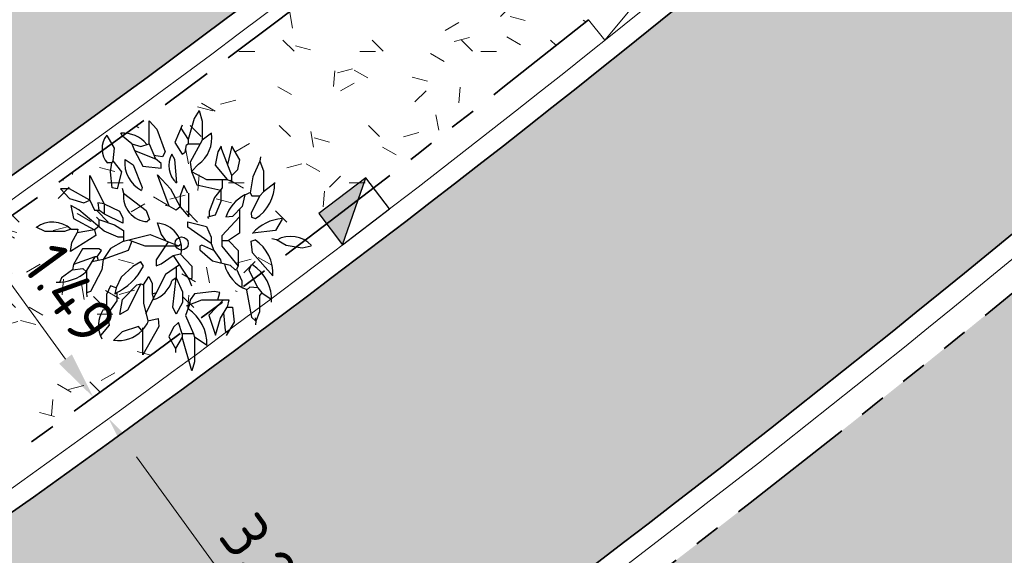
# Model space of a CAD drawing. Header units: metres. Extents: x 196651 to 397723, y 354703 to 710691.
# Tile 42 of 256: x 197600.05 to 197607.55, y 356007.17 to 356011.24. Entities that reach past the tile are written whole.
import ezdxf

# ---------------------------------------------------------------- set-up
doc = ezdxf.new("R2010")
doc.units = ezdxf.units.M
doc.header["$MEASUREMENT"] = 0
for name, pattern in [('VH-OPSLUITBAND_100X200', [16, 8, -2, 4, -2]), ('VH-RIJWIELPADBAND_410X225', [28, 16, -2, 2, -2, 0, -2, 2, -2]), ('VH-RWSBAND_110X220', [24, 10, -2, 2, -2, 2, -2, 2, -2]), ('VH-TROTTOIRBAND_180-200', [20, 10, -2, 2, -2, 2, -2])]:
    doc.linetypes.add(name, pattern=pattern)
for name, color, linetype, lineweight in [('N-WE-GR-BOOM-S', 96, 'Continuous', 25), ('N-WE-GR-GRAS_BERM-A', 86, 'Continuous', 5), ('N-WE-VH-GOOT_TEGEL-G', 170, 'Continuous', 35), ('N-WE-VH-KANTOPSLUITING_OPSLUITBAND_100X200-G', 5, 'VH-OPSLUITBAND_100X200', 35), ('N-WE-VH-KANTOPSLUITING_RIJWIELPADBAND_410X250-G', 5, 'VH-RIJWIELPADBAND_410X225', 35), ('N-WE-VH-KANTOPSLUITING_TROTTOIRBAND_180 200-G', 6, 'VH-TROTTOIRBAND_180-200', 35), ('N-WE-VH-KANTOPSLUITING_TROTTOIRBAND_RWS_110 220-G', 6, 'VH-RWSBAND_110X220', 35), ('N-WE-VH-KANTVERHARDING-G', 1, 'Continuous', 5), ('N-WE-VH-VERHARDING_ASFALT_DEKLAAG-G_ZWART', 252, 'Continuous', 5), ('N-WE-VH-VERHARDING_TEGEL-A', 252, 'Continuous', 5), ('X-XX-AL-AANPIJLING-M', 7, 'Continuous', 18)]:
    doc.layers.add(name, color=color, linetype=linetype, lineweight=lineweight)
doc.layers.add('N-WE-RI-HWA_KOLK_TROTTOIR-S', color=150, linetype='Continuous')
doc.layers.add('N-WE-VH-VERHARDING_ASFALT_DEKLAAG-G_ROOD', color=7, linetype='Continuous', lineweight=5, true_color=0xbf4040)
doc.styles.add('NLCS-ISO-M200-T18', font='NLCS-ISO.ttf')
doc.dimstyles.new('NLCS-M200-T18-PIJL', dxfattribs={"dimscale": 0.2, "dimtxt": 1.799999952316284, "dimasz": 1.8, "dimexe": 2, "dimexo": 2, "dimgap": 0.7, "dimtad": 1, "dimzin": 0, "dimdsep": 46, "dimtxsty": 'NLCS-ISO-M200-T18', "dimcen": 0, "dimdle": 2, "dimse1": 1, "dimse2": 1, "dimclrd": 256, "dimclre": 256, "dimclrt": 256, "dimadec": 1, "dimazin": 0, "dimtfac": 1, "dimtofl": 0, "dimtmove": 1, "dimatfit": 0, "dimfxl": 2, "dimfxlon": 1, "dimtfillclr": 254, "dimtolj": 1, "dimtzin": 0, "dimlwd": 18, "dimlwe": 18, "dimarcsym": 0})
pattern_1 = [(0, (0, 0), (1, 1), [0.12, -0.8]), (45, (0.4, 0.2), (-0.1131370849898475, 1.866761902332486), [0.12, -0.8]), (29.99999999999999, (0.08, 0.12), (0.2274613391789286, 1.286025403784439), [0.12, -0.8]), (15, (0.32, 0.48), (0.3856270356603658, 0.7244941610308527), [0.12, -0.8]), (135, (0.16, 2), (-0.02828427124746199, -0.6505382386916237), [0.12, -0.8]), (150, (1.2, 0.4), (0.2156921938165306, -0.5864101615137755), [0.12, -0.8]), (165, (0.24, 0.04), (0.1434520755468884, -0.7010146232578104), [0.12, -0.8]), (85, (0.4, 0.4), (-0.872677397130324, 1.040016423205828), [0.12, -0.8]), (99.99999999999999, (0, 0), (-1.112117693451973, 0.7787131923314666), [0.12, -0.7999999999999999])]

# ---------------------------------------------------------------- blocks, each defined once
blk = doc.blocks.new('N-SRI-HWA-KOLK_TROTTOIR-SO')
blk.add_hatch(color=256).paths.add_polyline_path([(1.125000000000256, 0.7499999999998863), (-1.124999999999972, 0.7499999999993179), (-1.124999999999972, -0.7499999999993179)])
blk.add_line((-1.124999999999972, -0.7499999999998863), (1.124999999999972, 0.7499999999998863))
at = {"flags": 128}
blk.add_lwpolyline([(-1.124999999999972, -0.7499999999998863), (1.124999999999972, -0.7499999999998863), (1.124999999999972, 0.7499999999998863), (-1.124999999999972, 0.7499999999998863)], close=True, dxfattribs=at)
blk = doc.blocks.new('*D311')
at = {"layer": 'Defpoints', "color": 0, "ltscale": 0.2, "transparency": 16777216}
for p in [(197599.8289322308, 356009.6350970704), (197600.702980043, 356008.4343386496), (197600.6129440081, 356008.3688002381)]:
    blk.add_point(p, dxfattribs=at)
at = {"layer": 'X-XX-AL-AANPIJLING-M', "linetype": 'Continuous', "lineweight": 18, "ltscale": 0.2, "transparency": 16777216}
blk.add_line((197599.9507598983, 356009.2785023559), (197600.4010803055, 356008.6598565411), dxfattribs=at)
at = {"layer": 'X-XX-AL-AANPIJLING-M', "ltscale": 0.2, "transparency": 16777216}
for points in [[(197599.9992692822, 356009.313812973), (197599.9022505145, 356009.2431917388), (197599.7388961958, 356009.5695586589)], [(197600.4495896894, 356008.6951671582), (197600.3525709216, 356008.624545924), (197600.6129440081, 356008.3688002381)]]:
    blk.add_solid(points, dxfattribs=at)
at = {"layer": 'X-XX-AL-AANPIJLING-M', "ltscale": 0.2, "transparency": 16777216, "insert": (197600.4346368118, 356009.1575027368), "char_height": 0.3599999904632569, "attachment_point": 5, "rotation": 306.0513646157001, "style": 'NLCS-ISO-M200-T18'}
blk.add_mtext('\\A1;1.49', dxfattribs=at)
blk = doc.blocks.new('*D312')
at = {"layer": 'Defpoints', "color": 0, "ltscale": 0.2, "transparency": 16777216}
for p in [(197600.7289850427, 356008.2059719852), (197602.637908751, 356005.5773956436), (197602.6379518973, 356005.5774269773)]:
    blk.add_point(p, dxfattribs=at)
at = {"layer": 'X-XX-AL-AANPIJLING-M', "linetype": 'Continuous', "lineweight": 18, "ltscale": 0.2, "transparency": 16777216}
blk.add_line((197600.9405693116, 356007.9147124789), (197602.4264107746, 356005.8687178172), dxfattribs=at)
at = {"layer": 'X-XX-AL-AANPIJLING-M', "ltscale": 0.2, "transparency": 16777216}
for points in [[(197600.9891177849, 356007.9499693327), (197600.8920208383, 356007.8794556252), (197600.729028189, 356008.2060033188)], [(197602.4749592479, 356005.903974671), (197602.3778623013, 356005.8334609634), (197602.6379518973, 356005.5774269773)]]:
    blk.add_solid(points, dxfattribs=at)
at = {"layer": 'X-XX-AL-AANPIJLING-M', "ltscale": 0.2, "transparency": 16777216, "insert": (197601.9424152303, 356007.0797516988), "char_height": 0.3599999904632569, "attachment_point": 5, "rotation": 305.987888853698, "style": 'NLCS-ISO-M200-T18'}
blk.add_mtext('\\A1;3.25', dxfattribs=at)
blk = doc.blocks.new('BA041')
for p, q in [((330.1999999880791, 2531.533349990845), (237.0666500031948, 2379.133349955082)), ((330.1999999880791, 2531.533349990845), (389.4666500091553, 2328.333350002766)), ((-618.0666500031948, 1896.533349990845), (-618.0666500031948, 2336.799999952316)), ((-618.0666500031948, 2336.799999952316), (-474.1333500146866, 2175.933349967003)), ((8.466650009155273, 2252.133349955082), (-127, 1921.933349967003)), ((237.0666500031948, 2379.133349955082), (127, 1981.199999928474)), ((389.4666500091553, 2328.333350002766), (389.4666500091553, 1964.266649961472)), ((-1126.066650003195, 2040.466649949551), (-1159.933349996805, 2099.733349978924)), ((-474.1333500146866, 2175.933349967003), (-313.2666499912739, 1744.133349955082)), ((-14.13205000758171, 2197.048999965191), (127, 1981.199999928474)), ((567.2666500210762, 2099.733349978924), (389.4666500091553, 1964.266649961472)), ((-1422.40000000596, 2057.399999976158), (-1286.933349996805, 1811.866649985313)), ((-948.2666499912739, 1896.533349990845), (-1126.066650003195, 2040.466649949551)), ((-948.2666499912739, 1896.533349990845), (-778.9333499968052, 1845.733349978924)), ((-948.2666499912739, 1896.533349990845), (-897.4666500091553, 1769.533349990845)), ((-778.9333499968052, 1845.733349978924), (-618.0666500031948, 1896.533349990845)), ((-618.0666500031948, 1896.533349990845), (-499.5333499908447, 1608.666649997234)), ((-127, 1921.933349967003), (8.466650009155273, 1701.799999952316)), ((67.73335000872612, 1735.66664993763), (93.13334998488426, 1879.599999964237)), ((93.13334998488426, 1879.599999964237), (127, 1896.533349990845)), ((127, 1981.199999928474), (127, 1896.533349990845)), ((127, 1896.533349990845), (352.1441999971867, 1896.533349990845)), ((389.4666500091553, 1964.266649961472), (160.8666499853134, 1549.399999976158)), ((-1286.933349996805, 1811.866649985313), (-1312.333350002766, 1574.799999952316)), ((-897.4666500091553, 1769.533349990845), (-736.5999999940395, 1473.199999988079)), ((-897.4666500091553, 1769.533349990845), (-499.5333499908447, 1608.666649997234)), ((-313.2666499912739, 1744.133349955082), (-364.0666500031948, 1651)), ((-127, 1600.199999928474), (-186.2666499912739, 1701.799999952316)), ((8.466650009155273, 1701.799999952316), (67.73335000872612, 1735.66664993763)), ((685.8000000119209, 1744.133349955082), (635, 1490.133349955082)), ((753.533350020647, 1854.199999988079), (685.8000000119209, 1744.133349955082)), ((762, 1786.466650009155), (753.533350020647, 1854.199999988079)), ((956.7333500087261, 1295.399999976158), (762, 1786.466650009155)), ((956.7333500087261, 1854.199999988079), (873.6000999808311, 1505.040349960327)), ((1109.133349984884, 1591.733349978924), (956.7333500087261, 1854.199999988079)), ((-1329.266649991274, 1532.466649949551), (-1405.466650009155, 1532.466649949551)), ((-1354.666649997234, 1363.133349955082), (-1329.266649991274, 1532.466649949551)), ((-1312.333350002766, 1574.799999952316), (-1329.266649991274, 1532.466649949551)), ((-1312.333350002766, 1574.799999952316), (-1143, 1363.133349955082)), ((-1075.266649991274, 1600.199999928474), (-922.8666500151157, 1498.599999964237)), ((-364.0666500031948, 1651), (-527.5967000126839, 1676.820549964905)), ((-389.4666500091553, 1523.999999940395), (-499.5333499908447, 1608.666649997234)), ((-389.4666500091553, 1430.866649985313), (-389.4666500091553, 1523.999999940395)), ((-93.13334998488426, 1151.466650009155), (-127, 1600.199999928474)), ((160.8666499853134, 1549.399999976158), (186.2666500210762, 1371.599999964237)), ((186.2666500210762, 1371.599999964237), (321.7333500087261, 1507.066649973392)), ((1066.800000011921, 1405.466649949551), (1109.133349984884, 1591.733349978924)), ((1490.133349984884, 1566.333350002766), (1354.666649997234, 1270)), ((1498.59999999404, 1651), (1490.133349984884, 1566.333350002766)), ((1490.133349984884, 1566.333350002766), (1557.866649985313, 1380.066649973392)), ((-1320.799999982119, 1058.333349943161), (-1354.666649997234, 1363.133349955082)), ((-1143, 1363.133349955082), (-1227.666649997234, 1041.399999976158)), ((-922.8666500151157, 1498.599999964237), (-753.533350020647, 1066.799999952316)), ((-736.5999999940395, 1473.199999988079), (-389.4666500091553, 1430.866649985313)), ((186.2666500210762, 1371.599999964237), (474.1333500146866, 1219.199999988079)), ((186.2666500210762, 1371.599999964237), (287.8666500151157, 1117.599999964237)), ((635, 1490.133349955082), (863.6000000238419, 1219.199999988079)), ((956.7333500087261, 1295.399999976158), (1066.800000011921, 1405.466649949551)), ((1557.866649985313, 1380.066649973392), (1557.866649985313, 982.1333499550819)), ((-1744.133349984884, 1295.399999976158), (-1473.200000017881, 753.5333499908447)), ((-1744.133349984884, 821.2666499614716), (-1744.133349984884, 1295.399999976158)), ((-457.1999999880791, 1303.866649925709), (-211.6666499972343, 1041.399999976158)), ((-237.0666500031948, 711.1999999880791), (-457.1999999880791, 1303.866649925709)), ((474.1333500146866, 1219.199999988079), (863.6000000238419, 1219.199999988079)), ((770.4666500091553, 1219.199999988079), (770.4666500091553, 1058.333349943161)), ((863.6000000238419, 1219.199999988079), (956.7333500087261, 1176.866649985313)), ((956.7333500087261, 1176.866649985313), (956.7333500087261, 1295.399999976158)), ((1354.666649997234, 1270), (1303.866650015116, 965.1999999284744)), ((1778, 1151.466650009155), (1557.866649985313, 982.1333499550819)), ((-2302.933349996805, 1041.399999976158), (-2133.59999999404, 855.1333499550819)), ((-2133.59999999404, 1041.399999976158), (-2302.933349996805, 1041.399999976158)), ((-1744.133349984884, 821.2666499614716), (-2133.59999999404, 1041.399999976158)), ((-1227.666649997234, 1041.399999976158), (-1320.799999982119, 1058.333349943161)), ((-1134.533349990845, 1049.866649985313), (-1109.133349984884, 956.7333499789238)), ((-1109.133349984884, 956.7333499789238), (-677.3333500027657, 626.5333499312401)), ((-753.533350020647, 1066.799999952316), (-761.9999999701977, 1016)), ((-211.6666499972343, 1041.399999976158), (-25.40000000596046, 694.2666499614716)), ((42.33335000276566, 1100.66664993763), (-25.40000000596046, 905.9333499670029)), ((118.533350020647, 956.7333499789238), (42.33335000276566, 1100.66664993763)), ((135.4666500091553, 507.9999999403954), (135.4666500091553, 956.7333499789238)), ((287.8666500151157, 1117.599999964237), (745.0666500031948, 1016)), ((770.4666500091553, 1058.333349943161), (626.533350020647, 872.0666499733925)), ((745.0666500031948, 1016), (745.0666500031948, 795.8666499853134)), ((1303.866650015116, 965.1999999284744), (1337.733350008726, 905.9333499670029)), ((1557.866649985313, 982.1333499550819), (1490.133349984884, 905.9333499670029)), ((-2133.59999999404, 855.1333499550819), (-1862.666649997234, 770.4666500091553)), ((-1862.666649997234, 770.4666500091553), (-1744.133349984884, 821.2666499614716)), ((-1744.133349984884, 821.2666499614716), (-1659.466649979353, 635)), ((-1473.200000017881, 753.5333499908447), (-1591.733350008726, 770.4666500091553)), ((-1591.733350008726, 770.4666500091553), (-1574.800000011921, 635)), ((-1473.200000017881, 753.5333499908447), (-1473.200000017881, 564.6615499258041)), ((-1473.200000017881, 753.5333499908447), (-1185.333350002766, 618.0666499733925)), ((-25.40000000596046, 905.9333499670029), (-25.40000000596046, 694.2666499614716)), ((626.533350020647, 872.0666499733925), (524.9333500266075, 609.5999999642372)), ((745.0666500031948, 795.8666499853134), (635, 541.8666499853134)), ((1202.266650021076, 922.8666499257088), (1151.466649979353, 702.7333499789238)), ((1490.133349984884, 905.9333499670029), (1320.799999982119, 584.1999999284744)), ((1337.733350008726, 905.9333499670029), (1490.133349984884, 905.9333499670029)), ((-2108.199999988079, 719.6666499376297), (-2057.399999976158, 474.1333499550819)), ((-1955.799999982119, 643.4666499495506), (-2108.199999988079, 719.6666499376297)), ((-1473.200000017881, 237.0666499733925), (-1955.799999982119, 643.4666499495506)), ((-1659.466649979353, 635), (-1574.800000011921, 635)), ((-1464.733350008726, 558.7999999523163), (-1574.800000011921, 635)), ((-1185.333350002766, 618.0666499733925), (-1117.59999999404, 482.5999999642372)), ((-677.3333500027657, 626.5333499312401), (-609.5999999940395, 457.1999999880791)), ((-237.0666500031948, 711.1999999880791), (-304.8000000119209, 719.6666499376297)), ((-101.5999999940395, 635), (-237.0666500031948, 711.1999999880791)), ((-25.40000000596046, 694.2666499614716), (-101.5999999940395, 635)), ((-25.40000000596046, 694.2666499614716), (135.4666500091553, 507.9999999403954)), ((524.9333500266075, 609.5999999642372), (524.9333500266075, 509.4940999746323)), ((1151.466649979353, 702.7333499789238), (965.2000000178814, 516.4666499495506)), ((1100.666649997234, 651.9333499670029), (1100.666649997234, 194.7333499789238)), ((1320.799999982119, 584.1999999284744), (1329.266649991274, 499.5333499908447)), ((-2057.399999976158, 474.1333499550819), (-1659.466649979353, 262.4666499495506)), ((-1617.133349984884, 499.5333499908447), (-1574.800000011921, 457.1999999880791)), ((-1574.800000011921, 457.1999999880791), (-1278.466649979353, 355.5999999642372)), ((-1574.800000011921, 457.1999999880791), (-1574.800000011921, 321.7333499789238)), ((-1117.59999999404, 389.4666500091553), (-1464.733350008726, 558.7999999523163)), ((-1117.59999999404, 482.5999999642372), (-1117.59999999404, 389.4666500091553)), ((-609.5999999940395, 457.1999999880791), (-651.9333499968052, 423.333349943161)), ((-465.6666499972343, 397.9333499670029), (-389.4666500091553, 169.333349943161)), ((118.533350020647, 414.8666499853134), (474.1333500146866, 321.7333499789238)), ((118.533350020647, 313.2666499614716), (118.533350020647, 414.8666499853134)), ((635, 541.8666499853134), (491.0666500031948, 499.5333499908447)), ((491.0666500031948, 499.5333499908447), (508, 474.1333499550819)), ((1100.666649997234, 507.9999999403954), (762, 143.9333499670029)), ((965.2000000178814, 516.4666499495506), (838.1999999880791, 499.5333499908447)), ((1329.266649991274, 499.5333499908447), (1405.466650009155, 474.1333499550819)), ((1913.466650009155, 465.6666499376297), (1786.466650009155, 245.5333499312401)), ((-2599.266650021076, 228.5999999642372), (-2768.59999999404, 313.2666499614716)), ((-2226.733349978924, 228.5999999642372), (-2599.266650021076, 228.5999999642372)), ((-2108.199999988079, 270.9333499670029), (-2226.733349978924, 228.5999999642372)), ((-2108.199999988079, 270.9333499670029), (-1972.733350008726, 270.9333499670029)), ((-2091.266649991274, 16.93334996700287), (-1989.666649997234, 203.1999999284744)), ((-1972.733350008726, 270.9333499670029), (-1989.666649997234, 203.1999999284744)), ((-1659.466649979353, 262.4666499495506), (-1989.666649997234, 203.1999999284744)), ((-1574.800000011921, 321.7333499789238), (-1659.466649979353, 262.4666499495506)), ((-1659.466649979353, 262.4666499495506), (-1634.066650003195, 152.3999999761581)), ((-1210.733349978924, 118.5333499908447), (-1473.200000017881, 237.0666499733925)), ((-1278.466649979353, 355.5999999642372), (-1109.133349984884, 245.5333499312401)), ((-1109.133349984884, 245.5333499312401), (-1109.133349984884, 42.33334994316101)), ((558.8000000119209, -5.960464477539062e-08), (118.533350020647, 313.2666499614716)), ((474.1333500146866, 321.7333499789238), (558.8000000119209, 118.5333499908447)), ((1100.666649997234, 194.7333499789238), (889, 59.26664996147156)), ((1786.466650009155, 245.5333499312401), (1346.200000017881, 194.7333499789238)), ((-1634.066650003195, 152.3999999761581), (-2116.666649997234, -152.4000000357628)), ((-2116.666649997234, -152.4000000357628), (-2091.266649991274, 16.93334996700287)), ((-1109.133349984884, 42.33334994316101), (-1354.666649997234, -93.13335007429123)), ((-1109.133349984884, 118.5333499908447), (-1210.733349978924, 118.5333499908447)), ((-1109.133349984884, 42.33334994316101), (-601.1333499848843, 169.333349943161)), ((-947.7285000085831, 43.74604994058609), (-1016, -135.4666500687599)), ((-1012.480150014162, 66.49664998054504), (-702.7333499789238, -42.33335000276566)), ((-601.1333499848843, 169.333349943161), (-59.26664999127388, -42.33335000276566)), ((-254.0692999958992, 33.76144993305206), (-482.5999999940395, -313.2666500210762)), ((-389.4666500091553, 169.333349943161), (-307.5522999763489, 54.65324991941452)), ((558.8000000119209, 118.5333499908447), (558.8000000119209, -5.960464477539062e-08)), ((762, 143.9333499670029), (762, -50.80000007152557)), ((762, 59.26664996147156), (889, 59.26664996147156)), ((889, 59.26664996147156), (1075.266650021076, -135.4666500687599)), ((1320.799999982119, 42.33334994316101), (1397, 67.73334991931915)), ((1346.200000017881, -177.8000000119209), (1320.799999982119, 42.33334994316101)), ((1718.733349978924, 93.13335001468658), (1803.40000000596, 76.19999998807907)), ((1803.40000000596, 76.19999998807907), (1989.666650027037, -33.86665004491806)), ((-1888.066649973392, -101.6000000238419), (-2057.399999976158, -397.9333500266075)), ((-1574.800000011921, -101.6000000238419), (-1888.066649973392, -101.6000000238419)), ((-1608.666649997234, -254.0000000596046), (-1524, -135.4666500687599)), ((-1524, -135.4666500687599), (-1574.800000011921, -101.6000000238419)), ((-1354.666649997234, -93.13335007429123), (-1490.133349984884, -304.8000000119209)), ((-1016, -135.4666500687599), (-1490.133349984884, -304.8000000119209)), ((-702.7333499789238, -42.33335000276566), (-59.26664999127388, -42.33335000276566)), ((-59.26664999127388, -42.33335000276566), (0, -5.960464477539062e-08)), ((381, -33.86665004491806), (347.1333500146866, -50.80000007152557)), ((347.1333500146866, -50.80000007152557), (347.1333500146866, -118.5333500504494)), ((347.1333500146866, -118.5333500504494), (584.2000000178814, -330.2000000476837)), ((609.5999999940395, -135.4666500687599), (381, -33.86665004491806)), ((558.8000000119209, -5.960464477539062e-08), (609.5999999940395, -135.4666500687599)), ((609.5999999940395, -135.4666500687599), (736.5999999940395, -313.2666500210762)), ((762, -50.80000007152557), (1075.266650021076, -431.8000000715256)), ((1075.266650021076, -135.4666500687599), (1075.266650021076, -431.8000000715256)), ((1735.666649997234, -618.0666500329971), (1346.200000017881, -177.8000000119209)), ((1989.666650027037, -33.86665004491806), (2294.466650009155, -84.66664999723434)), ((2294.466650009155, -84.66664999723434), (2463.800000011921, -42.33335000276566)), ((-1651, -254.0000000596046), (-2057.399999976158, -397.9333500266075)), ((-1651, -254.0000000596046), (-1811.866650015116, -516.4666500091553)), ((-1490.133349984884, -304.8000000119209), (-1707.789800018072, -346.6570000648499)), ((-1608.666649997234, -254.0000000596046), (-1651, -254.0000000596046)), ((-1608.666649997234, -254.0000000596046), (-1591.111949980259, -324.2189500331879)), ((-1490.133349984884, -304.8000000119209), (-1515.533349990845, -499.5333500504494)), ((-778.9333499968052, -347.1333500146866), (-931.3333499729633, -440.2666500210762)), ((-728.1333499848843, -431.8000000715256), (-778.9333499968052, -347.1333500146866)), ((-482.5999999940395, -313.2666500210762), (-482.5999999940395, -423.3333500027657)), ((-389.4666500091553, -389.4666500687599), (-160.8666499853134, -228.6000000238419)), ((-160.8666499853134, -228.6000000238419), (-25.40000000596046, -194.7333500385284)), ((-160.8666499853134, -228.6000000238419), (135.4666500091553, -677.3333500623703)), ((-25.40000000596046, -194.7333500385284), (194.7333500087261, -431.8000000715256)), ((584.2000000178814, -330.2000000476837), (922.8666500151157, -414.8666500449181)), ((736.5999999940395, -313.2666500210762), (753.533350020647, -372.5333500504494)), ((-2074.333350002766, -499.5333500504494), (-2286, -651.9333500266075)), ((-2057.399999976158, -397.9333500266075), (-2074.333350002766, -499.5333500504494)), ((-2074.333350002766, -499.5333500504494), (-1879.59999999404, -474.1333500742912)), ((-1879.59999999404, -474.1333500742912), (-1811.866650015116, -541.8666500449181)), ((-1811.866650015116, -516.4666500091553), (-1811.866650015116, -939.8000000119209)), ((-1515.533349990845, -499.5333500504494), (-1735.666649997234, -914.4000000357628)), ((-931.3333499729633, -440.2666500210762), (-1151.466649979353, -643.4666500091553)), ((-482.5999999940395, -423.3333500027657), (-389.4666500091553, -389.4666500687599)), ((-43.0947499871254, -406.9403500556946), (-304.8000000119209, -592.666650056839)), ((-101.5999999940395, -448.4602000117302), (-101.5999999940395, -651.9333500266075)), ((194.7333500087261, -431.8000000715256), (194.7333500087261, -668.8666500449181)), ((922.8666500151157, -414.8666500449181), (1016, -499.5333500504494)), ((1016, -499.5333500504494), (1041.399999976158, -491.0666500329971)), ((1075.266650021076, -431.8000000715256), (1041.399999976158, -491.0666500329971)), ((1041.399999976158, -491.0666500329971), (1143, -711.2000000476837)), ((1286.933349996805, -508), (1329.266649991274, -397.9333500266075)), ((1447.800000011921, -846.6666499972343), (1286.933349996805, -508)), ((1329.266649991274, -397.9333500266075), (1346.200000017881, -406.4000000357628)), ((-2286, -651.9333500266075), (-2319.866650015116, -728.1333500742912)), ((-1151.466649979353, -643.4666500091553), (-1244.59999999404, -846.6666499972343)), ((-728.1333499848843, -787.3999999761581), (-626.5333499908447, -626.5333499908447)), ((-304.8000000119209, -592.666650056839), (-685.8000000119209, -1337.733350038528)), ((-626.5333499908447, -626.5333499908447), (-558.7999999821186, -762)), ((-101.5999999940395, -651.9333500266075), (-186.2666499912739, -711.2000000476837)), ((-169.3333500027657, -1210.733350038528), (-101.5999999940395, -651.9333500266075)), ((-101.5999999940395, -651.9333500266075), (16.93335002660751, -922.8666500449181)), ((194.7333500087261, -668.8666500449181), (135.4666500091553, -677.3333500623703)), ((135.4666500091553, -677.3333500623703), (186.2666500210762, -804.3333500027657)), ((1143, -711.2000000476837), (1143, -821.2666500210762)), ((-1735.666649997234, -914.4000000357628), (-1811.866650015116, -939.8000000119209)), ((-1354.666649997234, -804.3333500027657), (-1430.866649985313, -973.666650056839)), ((-1244.59999999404, -846.6666499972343), (-1354.666649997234, -804.3333500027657)), ((-1244.59999999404, -846.6666499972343), (-1270, -956.7333500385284)), ((-1126.066650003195, -1066.800000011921), (-855.1333500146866, -787.3999999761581)), ((-778.9333499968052, -770.4666500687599), (-1032.933349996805, -1270.000000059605)), ((-855.1333500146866, -787.3999999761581), (-778.9333499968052, -770.4666500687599)), ((-778.9333499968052, -770.4666500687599), (-728.1333499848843, -787.3999999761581)), ((-728.1333499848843, -787.3999999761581), (-728.1333499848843, -1134.533350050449)), ((-558.7999999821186, -762), (-558.7999999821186, -956.7333500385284)), ((-558.7999999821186, -956.7333500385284), (-474.1333500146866, -931.3333500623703)), ((16.93335002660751, -922.8666500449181), (16.93335002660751, -1126.066650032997)), ((618.0666500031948, -914.4000000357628), (245.533350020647, -956.7333500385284)), ((728.1333500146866, -931.3333500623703), (618.0666500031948, -914.4000000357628)), ((685.8000000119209, -1075.266650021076), (728.1333500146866, -931.3333500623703)), ((1295.40000000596, -829.7333500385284), (1236.133350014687, -889.0000000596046)), ((1236.133350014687, -889.0000000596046), (1329.266649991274, -1405.466650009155)), ((1447.800000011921, -846.6666499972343), (1295.40000000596, -829.7333500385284)), ((1447.800000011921, -846.6666499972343), (1524, -939.8000000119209)), ((-1811.866650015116, -939.8000000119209), (-1803.40000000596, -1016.000000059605)), ((-1430.866649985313, -973.666650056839), (-1430.866649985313, -1261.533349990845)), ((-1236.133349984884, -1092.200000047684), (-1415.876499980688, -1348.97595000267)), ((-1270, -956.7333500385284), (-1236.133349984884, -948.2666500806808)), ((-1236.133349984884, -948.2666500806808), (-1236.133349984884, -1092.200000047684)), ((-1176.866649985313, -1354.666650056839), (-1126.066650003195, -1066.800000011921)), ((-558.7999999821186, -956.7333500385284), (-533.3999999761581, -1066.800000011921)), ((93.13334998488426, -1185.333350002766), (381, -1075.266650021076)), ((160.8666499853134, -1075.266650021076), (152.4000000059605, -1159.933350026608)), ((245.533350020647, -956.7333500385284), (160.8666499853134, -1075.266650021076)), ((381, -1075.266650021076), (897.4666500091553, -1075.266650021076)), ((795.8666500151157, -1075.266650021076), (516.4666500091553, -1363.133350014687)), ((897.4666500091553, -1075.266650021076), (863.6000000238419, -1210.733350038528)), ((1524, -939.8000000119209), (1481.666650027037, -990.6000000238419)), ((1481.666650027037, -990.6000000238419), (1481.666650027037, -1303.866649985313)), ((1524, -939.8000000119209), (1701.800000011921, -1058.333350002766)), ((-1430.866649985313, -1261.533349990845), (-1498.59999999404, -1270.000000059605)), ((-1430.866649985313, -1261.533349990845), (-1380.066649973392, -1557.866650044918)), ((-1032.933349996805, -1270.000000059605), (-1176.866649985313, -1354.666650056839)), ((-728.1333499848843, -1134.533350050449), (-643.4666500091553, -1473.200000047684)), ((-101.5999999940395, -1346.200000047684), (-169.3333500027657, -1210.733350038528)), ((16.93335002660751, -1126.066650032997), (-101.5999999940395, -1346.200000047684)), ((152.4000000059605, -1159.933350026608), (76.2000000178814, -1371.600000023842)), ((736.5999999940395, -1422.400000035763), (863.6000000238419, -1210.733350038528)), ((863.6000000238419, -1210.733350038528), (965.2000000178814, -1210.733350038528)), ((965.2000000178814, -1210.733350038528), (999.0666500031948, -1498.600000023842)), ((1481.666650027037, -1303.866649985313), (1413.933349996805, -1481.666649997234)), ((-643.4666500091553, -1473.200000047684), (-448.7333500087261, -1430.866650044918)), ((-448.7333500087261, -1430.866650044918), (-431.7999999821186, -1583.266650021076)), ((76.2000000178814, -1371.600000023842), (228.5999999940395, -1718.733350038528)), ((516.4666500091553, -1363.133350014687), (643.4666500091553, -1744.133350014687)), ((643.4666500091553, -1744.133350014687), (736.5999999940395, -1422.400000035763)), ((796.1085500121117, -1323.219050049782), (829.7333500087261, -1659.466650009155)), ((999.0666500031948, -1498.600000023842), (846.6666499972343, -1752.600000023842)), ((1329.266649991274, -1405.466650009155), (1413.933349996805, -1481.666649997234)), ((1397, -1413.933350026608), (1413.933349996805, -1481.666649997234)), ((1413.933349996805, -1481.666649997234), (1405.466650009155, -1549.400000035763)), ((-1380.066649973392, -1557.866650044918), (-1540.933349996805, -1752.600000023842)), ((-1134.533349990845, -1684.866649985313), (-1295.40000000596, -1845.733350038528)), ((-821.2666499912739, -1583.266650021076), (-1134.533349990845, -1684.866649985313)), ((-761.9999999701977, -1651.000000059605), (-821.2666499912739, -1583.266650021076)), ((-431.7999999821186, -1583.266650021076), (-736.5999999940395, -2116.666649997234)), ((-736.5999999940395, -2116.666649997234), (-736.5999999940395, -1608.666650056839)), ((-152.3999999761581, -1591.733350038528), (-245.533350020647, -1778)), ((-59.26664999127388, -1507.066650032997), (-152.3999999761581, -1591.733350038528)), ((8.466650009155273, -1718.733350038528), (-59.26664999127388, -1507.066650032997)), ((829.7333500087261, -1659.466650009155), (878.2755500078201, -1699.918500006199)), ((-245.533350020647, -1778), (-118.5333499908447, -1998.133350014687)), ((8.466650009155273, -1786.46665006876), (-118.5333499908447, -1998.133350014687)), ((228.5999999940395, -1718.733350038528), (8.466650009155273, -1718.733350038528)), ((8.466650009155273, -1718.733350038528), (8.466650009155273, -1786.46665006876)), ((194.7333500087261, -2421.466650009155), (8.466650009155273, -1786.46665006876)), ((228.5999999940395, -1718.733350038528), (245.533350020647, -1786.46665006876)), ((245.533350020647, -1786.46665006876), (245.533350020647, -2252.133350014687)), ((482.5999999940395, -1938.866650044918), (245.533350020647, -1786.46665006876)), ((-118.5333499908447, -1998.133350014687), (-118.5333499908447, -2074.333350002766)), ((245.533350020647, -2252.133350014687), (194.7333500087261, -2421.466650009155))]:
    blk.add_line(p, q)
blk.add_circle((0, -5.960464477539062e-08), 125)
for centre, radius, start, end in [((-1109.133349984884, 1523.999999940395), 575.73335, 39.05313700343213, 95.04245100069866), ((-59.26664999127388, 2015.066649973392), 634.9999999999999, 306.8698979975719, 7.696051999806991), ((-1100.666649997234, 1803.399999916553), 414.86665, 141.709836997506, 221.6335389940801), ((203.1999999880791, 1481.66664993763), 448.7333499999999, 150.5241109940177, 228.0940580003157), ((-482.5999999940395, 1540.933349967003), 601.13335, 174.2894069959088, 241.9754990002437), ((990.5999999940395, 1134.533349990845), 778.93335, 302.1372490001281, 1.231976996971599), ((-626.5333499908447, 897.4666499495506), 482.5999999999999, 172.9987319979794, 266.9335139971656), ((1524, 279.3999999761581), 719.6666499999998, 107.795988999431, 116.5650509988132), ((1524, 279.3999999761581), 719.6666499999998, 116.5650509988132, 162.204011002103), ((-2455.333350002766, -118.5333500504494), 524.9333499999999, 48.28924299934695, 125.9605169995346), ((-499.5333499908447, -110.0666500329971), 499.53335, 349.8753279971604, 86.18592499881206), ((1964.266649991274, -338.666650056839), 812.7999999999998, 93.61388099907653, 139.2053569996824), ((990.5999999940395, -558.8000000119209), 745.0666499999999, 355.4519579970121, 57.03059599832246), ((2074.333350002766, -406.4000000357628), 541.86665, 43.06941299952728, 119.310006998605), ((-2353.733350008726, 93.13335001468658), 829.7333500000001, 267.6626939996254, 311.6335389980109), ((-1727.199999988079, 67.73334991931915), 1117.6, 294.0502990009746, 333.434949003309), ((1481.666650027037, -237.0666500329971), 685.7999999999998, 192.8356089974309, 249.3624529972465), ((922.8666500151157, -1066.800000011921), 787.3999999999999, 356.3861189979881, 57.33908700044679), ((-685.8000000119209, -575.7333500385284), 516.4666499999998, 287.241459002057, 344.8270850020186), ((-1041.399999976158, -1557.866650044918), 541.86665, 147.8042659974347, 208.1237349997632), ((-321.7333499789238, -1913.466650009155), 804.3333500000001, 358.1912609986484, 56.47552699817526), ((-1193.800000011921, -1236.133350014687), 609.5999999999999, 316.1457630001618, 336.6951090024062), ((-1193.800000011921, -1236.133350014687), 609.5999999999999, 260.5376780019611, 316.1457630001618)]:
    blk.add_arc(centre, radius, start, end)
blk = doc.blocks.new('*D1796')
at = {"layer": 'Defpoints', "color": 0, "transparency": 16777216}
for p in [(197656.5246603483, 356038.2042141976), (197542.917928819, 355978.7313126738)]:
    blk.add_point(p, dxfattribs=at)
at = {"layer": 'X-XX-AL-AANPIJLING-M', "linetype": 'Continuous', "lineweight": 18, "transparency": 16777216}
blk.add_line((197654.299166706, 356037.0391726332), (197656.2057201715, 356038.0372496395), dxfattribs=at)
at = {"layer": 'X-XX-AL-AANPIJLING-M', "transparency": 16777216}
blk.add_solid([(197656.1778927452, 356038.0904063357), (197656.2335475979, 356037.9840929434), (197656.5246603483, 356038.2042141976)], dxfattribs=at)
at = {"layer": 'X-XX-AL-AANPIJLING-M', "transparency": 16777216, "insert": (197654.9445604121, 356037.7382312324), "char_height": 0.3599999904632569, "attachment_point": 5, "rotation": 27.631969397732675, "style": 'NLCS-ISO-M200-T18'}
blk.add_mtext('\\A1;R128.23', dxfattribs=at)

msp = doc.modelspace()

# ---------------------------------------------------------------- hatches: boundary and pattern name
at = {"layer": 'N-WE-GR-GRAS_BERM-A'}
h = msp.add_hatch(dxfattribs=at)
h.set_pattern_fill('AGR-GRAS_01', color=256, scale=0.04, pattern_type=2)
h.set_pattern_definition(pattern_1)
h.paths.add_polyline_path([(197647.0319110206, 356040.0858723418), (197647.9349771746, 356040.8019181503), (197650.1618548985, 356042.6323622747), (197648.2712695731, 356045.0248008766), (197646.0148327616, 356043.2356604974), (197645.1058831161, 356042.5149496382, 0.001353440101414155), (197644.480253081, 356042.0161202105, 0.01770595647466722), (197628.4508864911, 356028.2043309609), (197611.420804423, 356012.4460313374, -0.03639260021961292), (197599.4607673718, 356003.1184633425, 0.2586197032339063), (197596.8885766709, 355998.1173314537, 0.5849516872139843), (197598.124892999, 355997.4719245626, 0.04232319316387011), (197608.7614198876, 356005.7617080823), (197630.5563107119, 356025.9289872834, -0.01770595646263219), (197646.4194031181, 356039.5975054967, -0.001353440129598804)])
h = msp.add_hatch(dxfattribs=at)
h.set_pattern_fill('AGR-GRAS_01', color=256, scale=0.04, pattern_type=2)
h.set_pattern_definition(pattern_1)
edge = h.paths.add_edge_path()
edge.add_line((197600.9564190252, 355990.527303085), (197601.4449200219, 355989.7198159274))
edge.add_arc((197594.3615779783, 355999.2820471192), 11.8999999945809, 306.529659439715, 314.5675325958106)
edge.add_line((197602.7123965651, 355990.8042037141), (197619.1501621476, 356006.9956797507))
edge.add_line((197619.1501621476, 356006.9956797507), (197637.1536797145, 356023.6547200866))
edge.add_arc((197837.3937165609, 355803.4963955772), 297.6000003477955, 130.0420228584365, 132.2873799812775, ccw=False)
edge.add_arc((197653.7316160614, 356022.210490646), 11.99999998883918, 120.79129305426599, 130.5330961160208, ccw=False)
edge.add_line((197647.5886681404, 356032.5189430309), (197653.5633738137, 356036.0793519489))
edge.add_line((197653.5633738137, 356036.0793519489), (197653.4609913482, 356036.2511594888))
edge.add_line((197653.4609913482, 356036.2511594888), (197654.6636441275, 356036.967836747))
edge.add_line((197654.6636441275, 356036.967836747), (197652.4414668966, 356039.7798878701))
edge.add_line((197652.4414668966, 356039.7798878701), (197650.2054549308, 356037.9421725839))
edge.add_line((197650.2054549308, 356037.9421725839), (197649.3017788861, 356037.2256431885))
edge.add_arc((197736.9360529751, 355926.70262091), 141.0500069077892, 128.4110802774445, 128.7212656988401)
edge.add_arc((197831.4226988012, 355808.8536745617), 292.0999999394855, 128.7212657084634, 132.7787480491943)
edge.add_line((197633.0374032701, 356023.2497670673), (197611.2425124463, 356003.0824878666))
edge.add_arc((197554.5965147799, 356064.2975880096), 83.4029827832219, 304.6657377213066, 312.7799353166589, ccw=False)
edge.add_line((197602.0351128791, 355995.6999426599), (197602.0918188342, 355995.6175654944))
edge.add_line((197602.0918188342, 355995.6175654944), (197601.7980567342, 355995.4153485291))
edge.add_line((197601.7980567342, 355995.4153485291), (197602.3388252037, 355994.6326422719))
edge.add_line((197602.3388252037, 355994.6326422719), (197602.2969025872, 355994.5169116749))
edge.add_line((197602.2969025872, 355994.5169116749), (197602.480488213, 355994.2489927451))
edge.add_line((197602.480488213, 355994.2489927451), (197600.9564190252, 355990.527303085))
h = msp.add_hatch(dxfattribs=at)
h.set_pattern_fill('AGR-GRAS_01', color=256, scale=0.04, pattern_type=2)
h.set_pattern_definition(pattern_1)
h.paths.add_polyline_path([(197604.3823115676, 356011.2442264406), (197605.0495173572, 356011.7839447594), (197605.1432732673, 356012.7822944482), (197604.6776135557, 356013.3444800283, -0.05724027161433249), (197589.5681058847, 356003.5026430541), (197590.0664514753, 356002.6501240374), (197591.3886172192, 356002.3034749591), (197592.1219233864, 356002.7564675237, 0.006943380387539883), (197593.4871146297, 356003.6426866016, 0.03302393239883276)])
at = {"layer": 'N-WE-VH-VERHARDING_ASFALT_DEKLAAG-G_ROOD'}
h = msp.add_hatch(color=256, dxfattribs=at)
edge = h.paths.add_edge_path()
edge.add_arc((197831.420573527, 355808.8538610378), 304.2200000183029, 130.3562623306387, 132.7787480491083)
edge.add_line((197624.8037483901, 356032.1458133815), (197607.7802213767, 356016.3935792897))
edge.add_arc((197554.2789387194, 356074.1989401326), 78.76450335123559, 302.2666274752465, 312.78555256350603, ccw=False)
edge.add_line((197596.3281507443, 356007.5978083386), (197595.1872121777, 356009.1837028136))
edge.add_arc((197554.2789443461, 356074.1989282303), 76.8144902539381, 302.1785371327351, 312.7787480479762)
edge.add_line((197606.4489729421, 356017.8184881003), (197623.4793684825, 356033.5770778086))
edge.add_arc((197831.4205735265, 355808.8538610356), 306.1700000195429, 130.3717002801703, 132.7787480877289, ccw=False)
edge.add_line((197633.1008908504, 356042.1120278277), (197634.4264476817, 356040.6794911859))
at = {"layer": 'N-WE-VH-VERHARDING_ASFALT_DEKLAAG-G_ZWART'}
h = msp.add_hatch(color=256, dxfattribs=at)
edge = h.paths.add_edge_path()
edge.add_line((197646.229993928, 356047.6158668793), (197643.057720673, 356045.1005550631))
edge.add_arc((197736.936049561, 355926.7026251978), 151.1000014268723, 128.4110802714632, 128.7212656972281)
edge.add_arc((197831.4226988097, 355808.8536745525), 302.1499999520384, 128.7212657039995, 132.7787480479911)
edge.add_line((197626.2117537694, 356030.6262844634), (197609.1957308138, 356014.8809940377))
edge.add_arc((197541.4517716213, 356089.8330717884), 101.0299854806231, 311.93443325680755, 312.1082305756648, ccw=False)
edge.add_arc((197541.4517818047, 356089.8330605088), 101.0299702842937, 303.7588192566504, 311.9344332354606, ccw=False)
edge.add_line((197597.5939554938, 356005.8383509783), (197599.3169656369, 356003.4433821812))
edge.add_arc((197541.4496564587, 356089.8332470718), 103.9799703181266, 303.8157219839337, 312.1178106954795)
edge.add_line((197611.1845757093, 356012.7042948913), (197628.2131773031, 356028.4612246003))
edge.add_arc((197831.420573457, 355808.8538611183), 299.1999999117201, 128.7212657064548, 132.7787480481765, ccw=False)
edge.add_arc((197736.93392018, 355926.7028168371), 148.1499949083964, 128.4110802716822, 128.7212657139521, ccw=False)
edge.add_line((197644.8884283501, 356042.7892002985), (197648.1124034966, 356045.3455068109))
edge.add_line((197648.1124034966, 356045.3455068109), (197646.229993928, 356047.6158668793))
at = {"layer": 'N-WE-VH-VERHARDING_TEGEL-A'}
h = msp.add_hatch(dxfattribs=at)
h.set_pattern_fill('AVH-TEGEL_300X300_HALFST', color=256, scale=2, angle=35, style=0, pattern_type=2)
h.set_pattern_definition([(35, (0, 0), (0.3194182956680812, 0.5898914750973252), [0.5999999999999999, -0.5999999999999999]), (125, (0, 0), (-0.4914912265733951, -0.3441458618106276), [])])
edge = h.paths.add_edge_path()
edge.add_arc((197554.2695699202, 356074.2113848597), 75.05999999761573, 301.1535220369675, 309.70304640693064, ccw=False)
edge.add_line((197593.1005828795, 356009.9762228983), (197593.8765824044, 356008.6925464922))
edge.add_arc((197554.2784394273, 356074.1996971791), 76.54540951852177, 301.1523663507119, 309.7041131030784)
edge.add_line((197603.1774113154, 356015.3092033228), (197602.2185528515, 356016.4628036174))

# ---------------------------------------------------------------- linework, layer by layer
at = {"layer": 'N-WE-VH-GOOT_TEGEL-G', "flags": 128}
for points in [[(197543.7184961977, 356007.9375179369, 0.4259856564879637), (197550.9824665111, 355998.6965562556, 0.1031561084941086), (197579.9052222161, 356001.7851188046, 0.1019807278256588), (197606.4501345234, 356017.8195629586), (197623.4793686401, 356033.5770779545, -0.02028559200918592), (197642.3754352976, 356049.6899144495, 0.03995085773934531), (197643.5654582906, 356050.7882617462), (197644.0752422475, 356051.3403508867, -0.04326172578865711), (197645.3330549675, 356052.4859614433, -0.05896844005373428), (197707.344260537, 356089.1933578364)], [(197552.0905729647, 355993.1120416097, 0.04441024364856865), (197570.6115782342, 355994.2014999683, 0.07222075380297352), (197586.7484237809, 355999.3655605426, 0.01799439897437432), (197590.4916093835, 356001.3616226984, 0.01591368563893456), (197593.6749732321, 356003.347262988, 0.03725170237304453), (197605.9302696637, 356012.0540177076, 0.009930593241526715), (197608.9680647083, 356014.6758490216, 0.0007583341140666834), (197609.1957308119, 356014.8809940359), (197620.1012939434, 356024.9721451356), (197623.0324064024, 356027.6843662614), (197626.2117537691, 356030.6262844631, -0.01770595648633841), (197642.4181219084, 356044.5905880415, -0.001353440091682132), (197643.0577206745, 356045.1005550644), (197645.1458928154, 356046.7562775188), (197648.053396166, 356049.0616519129, -0.006274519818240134), (197651.0541711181, 356051.3802520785, -0.002920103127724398), (197652.4703531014, 356052.4334775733, -0.03999413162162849), (197693.533524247, 356077.8176833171)], [(197544.9629348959, 355997.7781856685, -0.1221106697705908), (197545.5158321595, 355997.80305923, 0.008640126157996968), (197547.844345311, 355997.377461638, 0.1214245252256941), (197580.529359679, 355999.9374939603, 0.1020953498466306), (197607.7802216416, 356016.3935795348), (197624.8037483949, 356032.145813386, -0.02028559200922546), (197643.579465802, 356048.1560270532, 0.008291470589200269), (197643.8909640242, 356048.4089977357), (197644.6867733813, 356049.1282093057), (197645.5078978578, 356050.0174760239, -0.01915570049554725), (197645.9351192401, 356050.4459916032, -0.437798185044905), (197647.6201098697, 356050.3164690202), (197648.3039604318, 356049.451091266)]]:
    msp.add_lwpolyline(points, format="xyb", dxfattribs=at)
msp.add_lwpolyline([(197645.7973779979, 356043.5099111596), (197649.8841038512, 356046.7502971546, -0.007080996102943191), (197653.2085562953, 356049.3104398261, -0.2108614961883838), (197658.0188660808, 356050.5456727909, -0.6667460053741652), (197658.503738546, 356048.4786055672, 0.007659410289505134), (197651.2446395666, 356043.0693234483), (197648.1548453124, 356040.5295810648), (197647.249365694, 356039.8116216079, 0.001353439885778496), (197646.6383394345, 356039.3244361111, 0.01770595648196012), (197630.7940199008, 356025.6720936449), (197608.9991290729, 356005.5048144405, -0.04232319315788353), (197598.3159507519, 355997.1786722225, -0.5849516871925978), (197596.5387460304, 355998.1064446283, -0.2586197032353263), (197599.2661551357, 356003.4093689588, 0.03638775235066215), (197611.1845757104, 356012.7042948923), (197628.2131773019, 356028.4612245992, -0.01770595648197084), (197644.2613167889, 356042.2891896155, -0.001353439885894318), (197644.8884282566, 356042.7892002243)], format="xyb", close=True, dxfattribs=at)
at = {"layer": 'N-WE-VH-KANTOPSLUITING_OPSLUITBAND_100X200-G', "ltscale": 0.1, "flags": 128}
msp.add_lwpolyline([(197605.0494391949, 356011.7831124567), (197605.1432732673, 356012.7822944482), (197604.6776135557, 356013.3444800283, -0.05724027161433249), (197589.5681058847, 356003.5026430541), (197590.0664514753, 356002.6501240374), (197591.3899818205, 356002.3031171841)], format="xyb", dxfattribs=at)
at = {"layer": 'N-WE-VH-KANTOPSLUITING_RIJWIELPADBAND_410X250-G', "ltscale": 0.1, "flags": 128}
msp.add_lwpolyline([(197589.2646372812, 356006.1176512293, 0.05134582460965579), (197602.4032734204, 356014.6749167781)], format="xyb", dxfattribs=at)
at = {"layer": 'N-WE-VH-KANTOPSLUITING_TROTTOIRBAND_180 200-G', "ltscale": 0.1, "flags": 128}
msp.add_lwpolyline([(197592.1219233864, 356002.7564675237, 0.006943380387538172), (197593.4871146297, 356003.6426866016, 0.03301888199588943), (197604.380725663, 356011.2429565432, 0.03301888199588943)], format="xyb", dxfattribs=at)
at = {"layer": 'N-WE-VH-KANTOPSLUITING_TROTTOIRBAND_RWS_110 220-G', "ltscale": 0.1, "flags": 128}
msp.add_lwpolyline([(197650.1618548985, 356042.6323622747), (197647.9349771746, 356040.8019181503), (197647.0319109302, 356040.0858722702, 0.001353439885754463), (197646.4194031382, 356039.5975055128, 0.01770595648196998), (197630.556310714, 356025.9289872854), (197608.7614198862, 356005.761708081, -0.04232319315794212), (197598.1248929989, 355997.4719245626, -0.5849516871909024), (197596.8885766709, 355998.1173314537, -0.258619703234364), (197599.4607673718, 356003.1184633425, 0.03639260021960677), (197611.420804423, 356012.4460313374), (197628.4508864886, 356028.2043309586, -0.01770595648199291), (197644.4802530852, 356042.0161202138, -0.001353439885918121), (197645.1058830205, 356042.5149495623), (197646.0148327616, 356043.2356604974), (197648.2712695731, 356045.0248008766)], format="xyb", close=True, dxfattribs=at)
at = {"layer": 'N-WE-VH-KANTVERHARDING-G', "flags": 128}
for points in [[(197721.489, 356101.431), (197720.4874792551, 356097.2741386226), (197706.5064813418, 356091.086246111, 0.06078444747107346), (197642.3061560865, 356052.7685730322), (197641.9255231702, 356051.5855424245), (197641.9109824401, 356051.5741908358, 0.02093380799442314), (197622.2772393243, 356034.8762257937), (197605.2480029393, 356019.1187086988, -0.1017987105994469), (197579.3600525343, 356003.4690970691, -0.09080911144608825), (197554.5457726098, 356000.2041368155, -0.4160134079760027), (197547.6384443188, 356008.5444843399)], [(197550.9973223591, 355998.8458187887, 0.1031486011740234), (197579.8571718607, 356001.9272301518, 0.1019737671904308), (197606.3482568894, 356017.9296581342), (197623.3774932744, 356033.687175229, -0.02028559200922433), (197642.2828175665, 356049.8079057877, 0.03995085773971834), (197643.4552540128, 356050.8900213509), (197643.9650379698, 356051.4421104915, -0.04326172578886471), (197645.2420051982, 356052.6051668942, -0.05896844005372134), (197707.2835518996, 356089.3305236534)], [(197552.0950733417, 355993.2619740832, 0.04440700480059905), (197570.5881943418, 355994.3496722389, 0.07221498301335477), (197586.682651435, 355999.5003715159, 0.01799439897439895), (197590.4163133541, 356001.491355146, 0.01592844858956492), (197593.5944635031, 356003.4738736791, 0.03726032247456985), (197605.8345379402, 356012.1694968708, 0.009930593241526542), (197608.8678227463, 356014.7874355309, 0.0007561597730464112), (197609.0944999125, 356014.9916876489), (197619.9994185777, 356025.0822424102), (197622.9305310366, 356027.7944635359), (197626.1098784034, 356030.7363817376, -0.01770595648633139), (197642.3242920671, 356044.7076177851, -0.001353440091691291), (197642.9645257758, 356045.2180910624), (197645.0526979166, 356046.8738135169), (197647.9602012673, 356049.179187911, -0.006274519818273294), (197650.9639551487, 356051.5000897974, -0.002920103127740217), (197652.3815430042, 356052.5543608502, -0.03999420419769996), (197693.4651708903, 356077.9512042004)], [(197546.3857202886, 355993.616647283), (197547.2555542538, 355996.8654457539, -0.3857631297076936), (197547.8199292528, 355997.2294621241, 0.121430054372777), (197580.5779408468, 355999.7955710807, 0.1021001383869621), (197607.8821100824, 356016.2834943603), (197624.9056237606, 356032.0357161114, -0.02028559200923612), (197643.6720835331, 356048.0380357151, 0.00829147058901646), (197643.9874433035, 356048.2941423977)]]:
    msp.add_lwpolyline(points, format="xyb", dxfattribs=at)
msp.add_lwpolyline([(197645.8905728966, 356043.3923751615), (197649.97729875, 356046.6327611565, -0.00708417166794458), (197653.299890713, 356049.1914374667, -0.2109423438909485), (197657.9943352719, 356050.3976922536, -0.6667460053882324), (197658.4159635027, 356048.6002424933, 0.00766145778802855), (197651.1512606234, 356043.1867382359), (197648.0606161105, 356040.6462969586), (197647.1561707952, 356039.929157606, 0.001353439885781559), (197646.5445095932, 356039.4414658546, 0.01770595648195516), (197630.692144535, 356025.7821909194), (197608.8972537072, 356005.614911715, -0.04232319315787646), (197598.2340688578, 355997.3043517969, -0.5849516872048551), (197596.6886734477, 355998.1111104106, -0.2586197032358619), (197599.3495603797, 356003.2846951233, 0.0363898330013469), (197611.2858162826, 356012.5936102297), (197628.3150526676, 356028.3511273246, -0.01770595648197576), (197644.3551466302, 356042.172159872, -0.001353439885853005), (197644.9816231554, 356042.6716642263)], format="xyb", close=True, dxfattribs=at)
for points in [[(197604.5057335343, 356011.0868378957), (197605.1582147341, 356011.8718726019)], [(197604.380725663, 356011.2429565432), (197604.5057335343, 356011.0868378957)]]:
    msp.add_lwpolyline(points, dxfattribs=at)

# ---------------------------------------------------------------- block references
at = {"layer": 'N-WE-GR-BOOM-S', "xscale": 0.0004, "yscale": 0.0004, "zscale": 0.001}
msp.add_blockref('BA041', (197601.2847596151, 356009.5396899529), dxfattribs=at)
at = {"layer": 'N-WE-RI-HWA_KOLK_TROTTOIR-S', "xscale": 0.2000000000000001, "yscale": 0.2000000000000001, "zscale": 0.2000000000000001, "rotation": 37.37481916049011}
msp.add_blockref('N-SRI-HWA-KOLK_TROTTOIR-SO', (197602.5975577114, 356009.7848187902), dxfattribs=at)

# ---------------------------------------------------------------- dimensions: what is measured, and where the dimension line sits
at = {"layer": 'X-XX-AL-AANPIJLING-M'}
dim = msp.add_radius_dim(center=(197542.917928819, 355978.7313126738), mpoint=(197656.5246603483, 356038.2042141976), dimstyle='NLCS-M200-T18-PIJL', dxfattribs=at)
dim.commit()
dim.dimension.update_dxf_attribs({"geometry": '*D1796', "text_midpoint": (197655.0929733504, 356037.4547288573), "dimtype": 164})
at = {"layer": 'X-XX-AL-AANPIJLING-M', "ltscale": 0.2}
for p1, p2, distance, picture, middle in [((197599.8289322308, 356009.6350970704), (197600.702980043, 356008.4343386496), -0.11136323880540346, '*D311', (197600.4346368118, 356009.1575027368)), ((197600.7289850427, 356008.2059719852), (197602.637908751, 356005.5773956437), 5.332352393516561e-05, '*D312', (197601.9424152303, 356007.0797516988))]:
    dim = msp.add_aligned_dim(p1=p1, p2=p2, distance=distance, dimstyle='NLCS-M200-T18-PIJL', dxfattribs=at)
    dim.commit()
    dim.dimension.update_dxf_attribs({"geometry": picture, "text_midpoint": middle})

doc.saveas('drawing.dxf')
